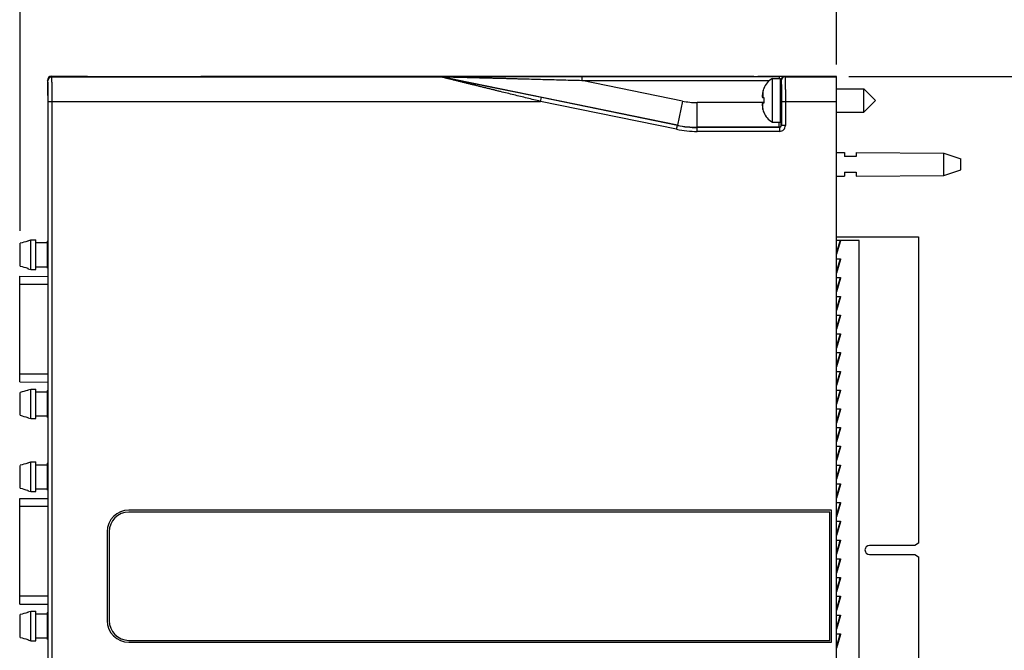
# Model space of a CAD drawing. Header units: inches. Extents: x 0 to 22, y 0 to 17.
# Tile 4 of 20: x 7.9 to 12.9, y 7.9 to 11. Entities that reach past the tile are written whole.
import ezdxf

# ---------------------------------------------------------------- set-up
doc = ezdxf.new("R2010")
doc.units = ezdxf.units.IN
doc.header["$LTSCALE"] = 1.21
doc.header["$MEASUREMENT"] = 0
doc.layers.get('0').update_dxf_attribs({"linetype": 'CONTINUOUS'})
doc.layers.add('DIMENSIONS', color=7, linetype='CONTINUOUS')
doc.styles.get("Standard").update_dxf_attribs({"font": 'txt', "width": 0.8})
doc.dimstyles.new('DIMSTYLE_1', dxfattribs={"dimtxt": 0.125, "dimasz": 0.18, "dimexe": 0.18, "dimexo": 0.0625, "dimgap": 0.09, "dimtad": 0, "dimtih": 1, "dimtoh": 1, "dimdec": 3, "dimzin": 4, "dimdsep": 46, "dimtxsty": 'STANDARD', "dimblk": '_FILLED', "dimblk1": '_FILLED', "dimblk2": '_FILLED', "dimcen": 0.09, "dimadec": 0, "dimazin": 0, "dimtp": 0.01, "dimtm": 0.01, "dimtfac": 1, "dimtdec": 3, "dimtofl": 0, "dimtmove": 0, "dimatfit": 3, "dimldrblk": '_FILLED', "dimfxl": 1, "dimtolj": 1, "dimtzin": 4, "dimarcsym": 0})

# ---------------------------------------------------------------- blocks, each defined once
blk = doc.blocks.new('_FILLED')
at = {"color": 0, "linetype": 'BYBLOCK'}
blk.add_solid([(0, 0), (-1, 0.174), (-1, -0.174)], dxfattribs=at)
blk = doc.blocks.new('*D2')
at = {"layer": 'DIMENSIONS', "color": 2, "linetype": 'CONTINUOUS'}
for p, q in [((7.8634, 9.9789), (7.8634, 11.6377)), ((12.0022, 10.8229), (12.0022, 11.6377)), ((7.8634, 11.5127), (9.0078, 11.5127)), ((12.0022, 11.5127), (10.8578, 11.5127))]:
    blk.add_line(p, q, dxfattribs=at)
at = {"layer": 'DIMENSIONS', "color": 2, "linetype": 'CONTINUOUS', "xscale": 0.18, "yscale": 0.18, "zscale": 0.18, "rotation": 180}
blk.add_blockref('_FILLED', (7.8634, 11.5127), dxfattribs=at)
at = {"layer": 'DIMENSIONS', "color": 2, "linetype": 'CONTINUOUS', "xscale": 0.18, "yscale": 0.18, "zscale": 0.18}
blk.add_blockref('_FILLED', (12.0022, 11.5127), dxfattribs=at)
at = {"layer": 'DIMENSIONS', "color": 2, "linetype": 'CONTINUOUS', "insert": (9.9328, 11.5752), "char_height": 0.125, "width": 1.725, "attachment_point": 2, "line_spacing_factor": 0.9}
blk.add_mtext('4X 4.139{\\Ftxt.shx;\\W1.000000;\\H0.125000; }[105.13]', dxfattribs=at)
blk = doc.blocks.new('*D19')
at = {"layer": 'DIMENSIONS', "color": 2, "linetype": 'CONTINUOUS'}
for p, q in [((12.0647, 10.7621), (13.7572, 10.7621)), ((13.6322, 10.7621), (13.6322, 8.3546)), ((13.6322, 5.6971), (13.6322, 8.1046)), ((12.0647, 5.6971), (13.7572, 5.6971))]:
    blk.add_line(p, q, dxfattribs=at)
at = {"layer": 'DIMENSIONS', "color": 2, "linetype": 'CONTINUOUS', "xscale": 0.18, "yscale": 0.18, "zscale": 0.18}
for p, rotation in [((13.6322, 10.7621), 90), ((13.6322, 5.6971), 270)]:
    blk.add_blockref('_FILLED', p, dxfattribs=dict(at, rotation=rotation))
at = {"layer": 'DIMENSIONS', "color": 2, "linetype": 'CONTINUOUS', "insert": (13.6322, 8.2921), "char_height": 0.125, "width": 1.425, "attachment_point": 2, "line_spacing_factor": 0.9}
blk.add_mtext('5.065{\\Ftxt.shx;\\W1.000000;\\H0.125000; }[128.65]', dxfattribs=at)

msp = doc.modelspace()

# ---------------------------------------------------------------- linework, layer by layer
at = {"color": 7, "linetype": 'CONTINUOUS'}
for p, q in [((8.0022, 10.7427), (8.0022, 10.6888)), ((8.0222, 10.7627), (8.1472, 10.7627)), ((8.1482, 10.7617), (8.1472, 10.7627)), ((8.1482, 10.7617), (8.1482, 10.7617)), ((8.7113, 10.7606), (8.2732, 10.7606)), ((8.8372, 10.7627), (8.8363, 10.7617)), ((8.8363, 10.7617), (8.8363, 10.7617)), ((8.8372, 10.7627), (11.5822, 10.7627)), ((11.5826, 10.7623), (11.5822, 10.7627)), ((12.0022, 10.7621), (11.6026, 10.7621)), ((11.6769, 10.5304), (11.6769, 10.7509)), ((11.6769, 10.7509), (11.7172, 10.7509)), ((11.7172, 10.5304), (11.7172, 10.7509)), ((12.0022, 5.6971), (12.0022, 10.7621)), ((8.0045, 10.6865), (8.0022, 10.6888)), ((11.6326, 10.7007), (11.6326, 10.699)), ((12.0022, 10.6997), (12.1405, 10.6997)), ((12.1405, 10.5816), (12.1405, 10.6997)), ((12.1405, 10.6997), (12.1995, 10.6407)), ((8.0049, 5.8208), (8.0049, 10.6385)), ((11.6261, 10.656), (11.6326, 10.6552)), ((11.6326, 10.6552), (11.6326, 10.6407)), ((11.6326, 10.6407), (11.6326, 10.6262)), ((11.7212, 10.68), (11.7217, 10.68)), ((12.1405, 10.5816), (12.1995, 10.6407)), ((11.6326, 10.6262), (11.6261, 10.6254)), ((11.6326, 10.5824), (11.6326, 10.5806)), ((11.7212, 10.6013), (11.7217, 10.6013)), ((12.0022, 10.5816), (12.1405, 10.5816)), ((11.6769, 10.5304), (11.7172, 10.5304)), ((12.0022, 10.3767), (12.0422, 10.3764)), ((12.0422, 10.3764), (12.0422, 10.3567)), ((12.1022, 10.3567), (12.0422, 10.3567)), ((12.1022, 10.3759), (12.1022, 10.3567)), ((12.1022, 10.3759), (12.5461, 10.3727)), ((12.5461, 10.2607), (12.5461, 10.3727)), ((12.5461, 10.3727), (12.6322, 10.3447)), ((12.6322, 10.2887), (12.6322, 10.3447)), ((12.5461, 10.2607), (12.6322, 10.2887)), ((12.0022, 10.2567), (12.0422, 10.257)), ((12.0422, 10.2767), (12.0422, 10.257)), ((12.0422, 10.2767), (12.1022, 10.2767)), ((12.1022, 10.2767), (12.1022, 10.2574)), ((12.1022, 10.2574), (12.5461, 10.2607)), ((7.9028, 9.9295), (7.9185, 9.9335)), ((7.9185, 9.7839), (7.9185, 9.9335)), ((7.9185, 9.9335), (7.9425, 9.9335)), ((7.9425, 9.7839), (7.9425, 9.9335)), ((12.0022, 9.9492), (12.4173, 9.9492)), ((12.0022, 9.9327), (12.0218, 9.9327)), ((12.0199, 9.9327), (12.0196, 9.9306)), ((12.4173, 9.9492), (12.4173, 8.3969)), ((7.8634, 9.8009), (7.8634, 9.9164)), ((7.9028, 9.9295), (7.9028, 9.9267)), ((7.9425, 9.9197), (8.0028, 9.9197)), ((8.0028, 9.9267), (8.0049, 9.9288)), ((8.0028, 9.7906), (8.0028, 9.9267)), ((12.0195, 9.9304), (12.0022, 9.8734)), ((12.0215, 9.9298), (12.0022, 9.8607)), ((12.0215, 9.9298), (12.0022, 9.8665)), ((12.0196, 9.9306), (12.0195, 9.9304)), ((12.0195, 9.9304), (12.0215, 9.9298)), ((12.0215, 9.93), (12.0215, 9.9298)), ((12.1173, 9.9302), (12.0216, 9.9302)), ((12.1173, 6.5302), (12.1173, 9.9302)), ((12.0022, 9.8377), (12.0218, 9.8377)), ((12.0195, 9.8354), (12.0022, 9.7784)), ((12.0215, 9.8348), (12.0022, 9.7657)), ((12.0215, 9.8348), (12.0022, 9.7715)), ((12.0196, 9.8356), (12.0195, 9.8354)), ((12.0195, 9.8354), (12.0215, 9.8348)), ((12.0199, 9.8377), (12.0196, 9.8356)), ((12.0215, 9.835), (12.0215, 9.8348)), ((7.9028, 9.7906), (7.9028, 9.7878)), ((7.9028, 9.7878), (7.9185, 9.7839)), ((7.9185, 9.7839), (7.9425, 9.7839)), ((7.9425, 9.7976), (8.0028, 9.7976)), ((8.0028, 9.7906), (8.0049, 9.7885)), ((7.8613, 9.2137), (7.862, 9.7491)), ((7.862, 9.7491), (8.0049, 9.7489)), ((12.0022, 9.7427), (12.0218, 9.7427)), ((12.0195, 9.7404), (12.0022, 9.6834)), ((12.0215, 9.7398), (12.0022, 9.6707)), ((12.0215, 9.7398), (12.0022, 9.6765)), ((12.0196, 9.7406), (12.0195, 9.7404)), ((12.0195, 9.7404), (12.0215, 9.7398)), ((12.0199, 9.7427), (12.0196, 9.7406)), ((12.0215, 9.74), (12.0215, 9.7398)), ((12.0022, 9.6477), (12.0218, 9.6477)), ((12.0195, 9.6454), (12.0022, 9.5884)), ((12.0215, 9.6448), (12.0022, 9.5757)), ((12.0215, 9.6448), (12.0022, 9.5815)), ((12.0196, 9.6456), (12.0195, 9.6454)), ((12.0195, 9.6454), (12.0215, 9.6448)), ((12.0199, 9.6477), (12.0196, 9.6456)), ((12.0215, 9.645), (12.0215, 9.6448)), ((12.0022, 9.5527), (12.0218, 9.5527)), ((12.0195, 9.5504), (12.0022, 9.4934)), ((12.0215, 9.5498), (12.0022, 9.4807)), ((12.0215, 9.5498), (12.0022, 9.4865)), ((12.0196, 9.5506), (12.0195, 9.5504)), ((12.0195, 9.5504), (12.0215, 9.5498)), ((12.0199, 9.5527), (12.0196, 9.5506)), ((12.0215, 9.55), (12.0215, 9.5498)), ((12.0022, 9.4577), (12.0218, 9.4577)), ((12.0195, 9.4554), (12.0022, 9.3984)), ((12.0215, 9.4548), (12.0022, 9.3857)), ((12.0215, 9.4548), (12.0022, 9.3915)), ((12.0196, 9.4556), (12.0195, 9.4554)), ((12.0195, 9.4554), (12.0215, 9.4548)), ((12.0199, 9.4577), (12.0196, 9.4556)), ((12.0215, 9.455), (12.0215, 9.4548)), ((12.0022, 9.3627), (12.0218, 9.3627)), ((12.0195, 9.3604), (12.0022, 9.3034)), ((12.0215, 9.3598), (12.0022, 9.2907)), ((12.0215, 9.3598), (12.0022, 9.2965)), ((12.0196, 9.3606), (12.0195, 9.3604)), ((12.0195, 9.3604), (12.0215, 9.3598)), ((12.0199, 9.3627), (12.0196, 9.3606)), ((12.0215, 9.36), (12.0215, 9.3598)), ((12.0022, 9.2677), (12.0218, 9.2677)), ((12.0195, 9.2654), (12.0022, 9.2084)), ((12.0215, 9.2648), (12.0022, 9.2015)), ((12.0215, 9.2648), (12.0022, 9.1957)), ((12.0196, 9.2656), (12.0195, 9.2654)), ((12.0195, 9.2654), (12.0215, 9.2648)), ((12.0199, 9.2677), (12.0196, 9.2656)), ((12.0215, 9.265), (12.0215, 9.2648)), ((7.8613, 9.2137), (8.0049, 9.2135)), ((7.8634, 9.0449), (7.8634, 9.1604)), ((7.9028, 9.1735), (7.9185, 9.1775)), ((7.9028, 9.1735), (7.9028, 9.1707)), ((7.9185, 9.0279), (7.9185, 9.1775)), ((7.9185, 9.1775), (7.9425, 9.1775)), ((7.9425, 9.0279), (7.9425, 9.1775)), ((7.9425, 9.1637), (8.0028, 9.1637)), ((8.0028, 9.1707), (8.0049, 9.1728)), ((8.0028, 9.0346), (8.0028, 9.1707)), ((12.0022, 9.1727), (12.0218, 9.1727)), ((12.0195, 9.1704), (12.0022, 9.1134)), ((12.0215, 9.1698), (12.0022, 9.1007)), ((12.0215, 9.1698), (12.0022, 9.1065)), ((12.0196, 9.1706), (12.0195, 9.1704)), ((12.0195, 9.1704), (12.0215, 9.1698)), ((12.0199, 9.1727), (12.0196, 9.1706)), ((12.0215, 9.17), (12.0215, 9.1698)), ((7.9028, 9.0346), (7.9028, 9.0318)), ((7.9425, 9.0416), (8.0028, 9.0416)), ((8.0028, 9.0346), (8.0049, 9.0325)), ((12.0022, 9.0777), (12.0218, 9.0777)), ((12.0195, 9.0754), (12.0022, 9.0184)), ((12.0215, 9.0748), (12.0022, 9.0057)), ((12.0215, 9.0748), (12.0022, 9.0115)), ((12.0196, 9.0756), (12.0195, 9.0754)), ((12.0195, 9.0754), (12.0215, 9.0748)), ((12.0199, 9.0777), (12.0196, 9.0756)), ((12.0215, 9.075), (12.0215, 9.0748)), ((7.9028, 9.0318), (7.9185, 9.0279)), ((7.9185, 9.0279), (7.9425, 9.0279)), ((12.0022, 8.9827), (12.0218, 8.9827)), ((12.0195, 8.9804), (12.0022, 8.9234)), ((12.0215, 8.9798), (12.0022, 8.9107)), ((12.0215, 8.9798), (12.0022, 8.9165)), ((12.0196, 8.9806), (12.0195, 8.9804)), ((12.0195, 8.9804), (12.0215, 8.9798)), ((12.0199, 8.9827), (12.0196, 8.9806)), ((12.0215, 8.98), (12.0215, 8.9798)), ((12.0022, 8.8877), (12.0218, 8.8877)), ((12.0195, 8.8854), (12.0022, 8.8284)), ((12.0215, 8.8848), (12.0022, 8.8157)), ((12.0215, 8.8848), (12.0022, 8.8215)), ((12.0196, 8.8856), (12.0195, 8.8854)), ((12.0195, 8.8854), (12.0215, 8.8848)), ((12.0199, 8.8877), (12.0196, 8.8856)), ((12.0215, 8.885), (12.0215, 8.8848)), ((7.8634, 8.6759), (7.8634, 8.7914)), ((7.9028, 8.8045), (7.9185, 8.8085)), ((7.9028, 8.8045), (7.9028, 8.8017)), ((7.9185, 8.6589), (7.9185, 8.8085)), ((7.9185, 8.8085), (7.9425, 8.8085)), ((7.9425, 8.6589), (7.9425, 8.8085)), ((7.9425, 8.7947), (8.0028, 8.7947)), ((8.0028, 8.8017), (8.0049, 8.8038)), ((8.0028, 8.6656), (8.0028, 8.8017)), ((12.0022, 8.7927), (12.0218, 8.7927)), ((12.0195, 8.7904), (12.0022, 8.7334)), ((12.0215, 8.7898), (12.0022, 8.7207)), ((12.0215, 8.7898), (12.0022, 8.7265)), ((12.0196, 8.7906), (12.0195, 8.7904)), ((12.0195, 8.7904), (12.0215, 8.7898)), ((12.0199, 8.7927), (12.0196, 8.7906)), ((12.0215, 8.79), (12.0215, 8.7898)), ((12.0022, 8.6977), (12.0218, 8.6977)), ((12.0195, 8.6954), (12.0022, 8.6384)), ((12.0215, 8.6948), (12.0022, 8.6257)), ((12.0215, 8.6948), (12.0022, 8.6315)), ((12.0196, 8.6956), (12.0195, 8.6954)), ((12.0195, 8.6954), (12.0215, 8.6948)), ((12.0199, 8.6977), (12.0196, 8.6956)), ((12.0215, 8.695), (12.0215, 8.6948)), ((7.9028, 8.6656), (7.9028, 8.6628)), ((7.9028, 8.6628), (7.9185, 8.6589)), ((7.9185, 8.6589), (7.9425, 8.6589)), ((7.9425, 8.6726), (8.0028, 8.6726)), ((8.0028, 8.6656), (8.0049, 8.6635)), ((7.8614, 8.0885), (7.862, 8.624)), ((7.862, 8.624), (8.0049, 8.6238)), ((12.0022, 8.6027), (12.0218, 8.6027)), ((12.0195, 8.6004), (12.0022, 8.5434)), ((12.0215, 8.5998), (12.0022, 8.5307)), ((12.0215, 8.5998), (12.0022, 8.5365)), ((12.0196, 8.6006), (12.0195, 8.6004)), ((12.0195, 8.6004), (12.0215, 8.5998)), ((12.0199, 8.6027), (12.0196, 8.6006)), ((12.0215, 8.6), (12.0215, 8.5998)), ((11.9772, 8.5647), (8.4149, 8.5647)), ((11.9672, 8.5547), (8.4149, 8.5547)), ((11.9672, 7.9047), (11.9672, 8.5547)), ((11.9772, 7.8947), (11.9772, 8.5647)), ((12.0022, 8.5077), (12.0218, 8.5077)), ((12.0195, 8.5054), (12.0022, 8.4484)), ((12.0215, 8.5048), (12.0022, 8.4357)), ((12.0215, 8.5048), (12.0022, 8.4415)), ((12.0196, 8.5056), (12.0195, 8.5054)), ((12.0195, 8.5054), (12.0215, 8.5048)), ((12.0199, 8.5077), (12.0196, 8.5056)), ((12.0215, 8.505), (12.0215, 8.5048)), ((8.3049, 8.4547), (8.3049, 8.0047)), ((8.3149, 8.4547), (8.3149, 8.0047)), ((12.0022, 8.4127), (12.0218, 8.4127)), ((12.0195, 8.4104), (12.0022, 8.3534)), ((12.0215, 8.4098), (12.0022, 8.3465)), ((12.0215, 8.4098), (12.0022, 8.3407)), ((12.0196, 8.4106), (12.0195, 8.4104)), ((12.0195, 8.4104), (12.0215, 8.4098)), ((12.0199, 8.4127), (12.0196, 8.4106)), ((12.0215, 8.41), (12.0215, 8.4098)), ((12.398, 8.3858), (12.1693, 8.3858)), ((12.4173, 8.3969), (12.398, 8.3858)), ((12.1693, 8.3393), (12.398, 8.3393)), ((12.398, 8.3393), (12.4173, 8.3282)), ((12.0022, 8.3177), (12.0218, 8.3177)), ((12.0195, 8.3154), (12.0022, 8.2584)), ((12.0215, 8.3148), (12.0022, 8.2457)), ((12.0215, 8.3148), (12.0022, 8.2515)), ((12.0196, 8.3156), (12.0195, 8.3154)), ((12.0195, 8.3154), (12.0215, 8.3148)), ((12.0199, 8.3177), (12.0196, 8.3156)), ((12.0215, 8.315), (12.0215, 8.3148)), ((12.4173, 8.3282), (12.4173, 6.5102)), ((12.0022, 8.2227), (12.0218, 8.2227)), ((12.0195, 8.2204), (12.0022, 8.1634)), ((12.0215, 8.2198), (12.0022, 8.1507)), ((12.0215, 8.2198), (12.0022, 8.1565)), ((12.0196, 8.2206), (12.0195, 8.2204)), ((12.0195, 8.2204), (12.0215, 8.2198)), ((12.0199, 8.2227), (12.0196, 8.2206)), ((12.0215, 8.22), (12.0215, 8.2198)), ((7.8614, 8.0885), (8.0049, 8.0884)), ((12.0022, 8.1277), (12.0218, 8.1277)), ((12.0195, 8.1254), (12.0022, 8.0684)), ((12.0215, 8.1248), (12.0022, 8.0557)), ((12.0215, 8.1248), (12.0022, 8.0615)), ((12.0196, 8.1256), (12.0195, 8.1254)), ((12.0195, 8.1254), (12.0215, 8.1248)), ((12.0199, 8.1277), (12.0196, 8.1256)), ((12.0215, 8.125), (12.0215, 8.1248)), ((7.9028, 8.0485), (7.9185, 8.0525)), ((7.9028, 8.0485), (7.9028, 8.0457)), ((7.9185, 7.9029), (7.9185, 8.0525)), ((7.9185, 8.0525), (7.9425, 8.0525)), ((7.9425, 7.9029), (7.9425, 8.0525)), ((7.9425, 8.0387), (8.0028, 8.0387)), ((8.0028, 8.0457), (8.0049, 8.0478)), ((8.0028, 7.9096), (8.0028, 8.0457)), ((7.8634, 7.9199), (7.8634, 8.0354)), ((12.0022, 8.0327), (12.0218, 8.0327)), ((12.0195, 8.0304), (12.0022, 7.9734)), ((12.0215, 8.0298), (12.0022, 7.9607)), ((12.0215, 8.0298), (12.0022, 7.9665)), ((12.0196, 8.0306), (12.0195, 8.0304)), ((12.0195, 8.0304), (12.0215, 8.0298)), ((12.0199, 8.0327), (12.0196, 8.0306)), ((12.0215, 8.03), (12.0215, 8.0298)), ((12.0022, 7.9377), (12.0218, 7.9377)), ((12.0199, 7.9377), (12.0196, 7.9356)), ((7.9028, 7.9096), (7.9028, 7.9068)), ((7.9028, 7.9068), (7.9185, 7.9029)), ((7.9185, 7.9029), (7.9425, 7.9029)), ((7.9425, 7.9166), (8.0028, 7.9166)), ((8.0028, 7.9096), (8.0049, 7.9075)), ((8.4149, 7.9047), (11.9672, 7.9047)), ((8.4149, 7.8947), (11.9772, 7.8947)), ((12.0195, 7.9354), (12.0022, 7.8784)), ((12.0215, 7.9348), (12.0022, 7.8657)), ((12.0215, 7.9348), (12.0022, 7.8715)), ((12.0196, 7.9356), (12.0195, 7.9354)), ((12.0195, 7.9354), (12.0215, 7.9348)), ((12.0215, 7.935), (12.0215, 7.9348))]:
    msp.add_line(p, q, dxfattribs=at)
at = {"color": 9, "linetype": 'CONTINUOUS'}
for p, q in [((8.0045, 10.7404), (8.0022, 10.7427)), ((8.0245, 10.7604), (8.0222, 10.7627)), ((8.0245, 10.7604), (9.9945, 10.7604)), ((9.9945, 10.7604), (9.9946, 10.7607)), ((9.9986, 10.76), (9.9986, 10.7603)), ((11.1954, 10.5148), (9.9986, 10.7603)), ((10.7101, 10.7619), (10.7101, 10.7419)), ((10.7101, 10.7619), (11.7103, 10.7619)), ((10.7101, 10.7419), (11.6629, 10.7419)), ((11.2205, 10.6372), (10.7101, 10.7419)), ((11.7103, 10.7619), (11.7103, 10.7509)), ((11.7172, 10.7419), (11.7203, 10.7417)), ((11.7203, 10.6801), (11.7203, 10.7417)), ((11.7203, 10.7417), (11.7216, 10.7404)), ((11.7403, 10.7617), (11.7416, 10.7604)), ((11.7416, 10.7604), (12.0022, 10.7604)), ((11.629, 10.6866), (11.629, 10.6556)), ((8.0054, 5.8239), (8.0054, 10.6354)), ((8.0054, 10.6354), (10.5019, 10.6354)), ((8.0254, 5.8239), (8.0254, 10.6354)), ((10.5019, 10.6354), (10.506, 10.655)), ((11.1913, 10.4941), (10.5019, 10.6354)), ((11.1953, 10.5136), (10.506, 10.655)), ((11.2205, 10.6372), (11.1954, 10.5148)), ((11.7212, 10.6013), (11.7212, 10.68)), ((11.7225, 10.6354), (11.7225, 10.5134)), ((11.7225, 10.6354), (12.0022, 10.6354)), ((11.7425, 10.6354), (11.7425, 10.5134)), ((11.2959, 10.5046), (11.2959, 10.6296)), ((11.6326, 10.6296), (11.2959, 10.6296)), ((11.629, 10.5947), (11.629, 10.6257)), ((11.1913, 10.4941), (11.1953, 10.5136)), ((11.1953, 10.5136), (11.1954, 10.5148)), ((11.2958, 10.5034), (11.2959, 10.5046)), ((11.2958, 10.4834), (11.2958, 10.5034)), ((11.7125, 10.5034), (11.2958, 10.5034)), ((11.7125, 10.4834), (11.2958, 10.4834)), ((11.7113, 10.5046), (11.2959, 10.5046)), ((11.7125, 10.5034), (11.7113, 10.5046)), ((11.7125, 10.5034), (11.7125, 10.4834)), ((11.7225, 10.5134), (11.7213, 10.5146)), ((11.7425, 10.5134), (11.7225, 10.5134)), ((12.0199, 9.9327), (12.0166, 9.9206)), ((12.0199, 9.8377), (12.0166, 9.8256)), ((12.0199, 9.7427), (12.0166, 9.7306)), ((7.8619, 9.7097), (8.0049, 9.7096)), ((12.0199, 9.6477), (12.0166, 9.6356)), ((12.0199, 9.5527), (12.0166, 9.5406)), ((12.0199, 9.4577), (12.0166, 9.4456)), ((12.0199, 9.3627), (12.0166, 9.3506)), ((8.0049, 9.2529), (7.8614, 9.2531)), ((12.0199, 9.2677), (12.0166, 9.2556)), ((12.0199, 9.1727), (12.0166, 9.1606)), ((12.0199, 9.0777), (12.0166, 9.0656)), ((12.0199, 8.9827), (12.0166, 8.9706)), ((12.0199, 8.8877), (12.0166, 8.8756)), ((12.0199, 8.7927), (12.0166, 8.7806)), ((12.0199, 8.6977), (12.0166, 8.6856)), ((7.862, 8.5846), (8.0049, 8.5844)), ((12.0199, 8.6027), (12.0166, 8.5906)), ((12.0199, 8.5077), (12.0166, 8.4956)), ((12.0166, 8.4006), (12.0199, 8.4127)), ((12.0166, 8.3056), (12.0199, 8.3177)), ((12.0166, 8.2106), (12.0199, 8.2227)), ((8.0049, 8.1277), (7.8614, 8.1279)), ((12.0166, 8.1156), (12.0199, 8.1277)), ((12.0166, 8.0206), (12.0199, 8.0327)), ((12.0166, 7.9256), (12.0199, 7.9377))]:
    msp.add_line(p, q, dxfattribs=at)
for centre, radius, start, end in [((8.0245, 10.7404), 0.02, 90.0052, 179.9948), ((9.9945, 10.7404), 0.02, 78.4093, 89.9996), ((9.9946, 10.7407), 0.02, 78.4093, 89.9996), ((11.7403, 10.7417), 0.02, 90.0052, 179.9948), ((11.7416, 10.7404), 0.02, 90.0052, 179.9948), ((11.2959, 11.0046), 0.375, 258.4089, 270.0001), ((11.2958, 11.0034), 0.52, 258.4089, 270.0001), ((11.2958, 11.0034), 0.5, 258.4087, 270.0003), ((11.2959, 11.0046), 0.5, 258.4091, 269.9999), ((11.7113, 10.5146), 0.01, 270.0052, 359.9948), ((11.7125, 10.5134), 0.03, 269.9993, 0.0007), ((11.7125, 10.5134), 0.01, 269.987, 0.013)]:
    msp.add_arc(centre, radius, start, end, dxfattribs=at)
at = {"color": 7, "linetype": 'CONTINUOUS'}
for centre, radius, start, end in [((8.2558, 10.9307), 0.2001, 237.1199, 237.5048), ((8.2559, 10.9307), 0.2001, 237.5048, 237.7065), ((8.7286, 10.9307), 0.2001, 302.2935, 302.4952), ((8.7286, 10.9307), 0.2001, 302.4952, 302.8801), ((11.72, 10.6682), 0.0933, 117.5225, 159.5639), ((11.8418, 10.6407), 0.2177, 167.821, 172.347), ((11.7249, 10.666), 0.0981, 160.3312, 167.8411), ((11.726, 10.6657), 0.0992, 165.5136, 167.823), ((11.7212, 10.684), 0.00394, 180, 270), ((11.787, 10.6546), 0.1616, 174.6476, 177.727), ((11.6817, 10.6649), 0.0563, 183.9284, 189.1086), ((11.6817, 10.6165), 0.0563, 170.8914, 176.0716), ((11.7871, 10.6268), 0.1617, 182.2739, 185.3515), ((11.8418, 10.6407), 0.2177, 187.653, 192.179), ((11.7249, 10.6154), 0.0981, 192.1589, 199.6688), ((11.7212, 10.5974), 0.00394, 90, 180), ((11.72, 10.6132), 0.0933, 200.4361, 242.4775), ((10.7455, -1.0027), 11.2931, 104.57941, 104.7859), ((10.7455, 20.72), 11.2931, 255.2141, 255.42059), ((10.7455, -1.7587), 11.2931, 104.57941, 104.7859), ((10.7455, 19.964), 11.2931, 255.2141, 255.42059), ((10.7455, -2.1277), 11.2931, 104.57941, 104.7859), ((10.7455, 19.595), 11.2931, 255.2141, 255.42059), ((8.4149, 8.4547), 0.11, 90, 180), ((8.4149, 8.4547), 0.1, 90, 180), ((12.1693, 8.3625), 0.0232, 90, 270), ((10.7455, -2.8837), 11.2931, 104.57941, 104.7859), ((8.4149, 8.0047), 0.11, 180, 270), ((8.4149, 8.0047), 0.1, 180, 270), ((10.7455, 18.839), 11.2931, 255.2141, 255.42059)]:
    msp.add_arc(centre, radius, start, end, dxfattribs=at)
for centre, major_axis, ratio, start_param, end_param in [((8.0222, 10.7427), (0.0141, -0.0141), 0.999924, 2.356233, 3.926953), ((11.6026, 10.7623), (0.02, 0), 0.008727, -3.132866, -1.570796), ((8.0045, 10.6385), (0, 0.048), 0.008727, -1.570796, -0.008727), ((11.7215, 10.6407), (0, 0.0492), 0.008727, 2.498944, 6.925834)]:
    msp.add_ellipse(centre, major_axis=major_axis, ratio=ratio, start_param=start_param, end_param=end_param, dxfattribs=at)
at = {"color": 9, "linetype": 'CONTINUOUS'}
for points, knots in [([(8.0054, 10.6354), (8.0054, 10.6389), (8.0054, 10.6456), (8.0054, 10.6558), (8.0053, 10.6657), (8.0053, 10.6753), (8.0053, 10.6845), (8.0052, 10.6933), (8.0052, 10.7003), (8.0052, 10.7056), (8.0051, 10.7093), (8.0051, 10.7129), (8.0051, 10.7162), (8.005, 10.7194), (8.005, 10.7224), (8.0049, 10.7251), (8.0049, 10.7277), (8.0049, 10.73), (8.0048, 10.7321), (8.0048, 10.7337), (8.0048, 10.7349), (8.0047, 10.7357), (8.0047, 10.7364), (8.0047, 10.7371), (8.0047, 10.7377), (8.0047, 10.7382), (8.0046, 10.7387), (8.0046, 10.7392), (8.0046, 10.7395), (8.0046, 10.7397), (8.0046, 10.7398), (8.0046, 10.74), (8.0045, 10.7401), (8.0045, 10.7402), (8.0045, 10.7403), (8.0045, 10.7403), (8.0045, 10.7404), (8.0045, 10.7404), (8.0045, 10.7404), (8.0045, 10.7404), (8.0045, 10.7404), (8.0045, 10.7404)], [0, 0, 0, 0, 0.097464, 0.194, 0.288687, 0.380625, 0.468933, 0.552783, 0.631368, 0.668446, 0.703934, 0.737749, 0.769806, 0.800023, 0.828332, 0.854671, 0.878981, 0.9012, 0.921269, 0.939139, 0.947238, 0.954774, 0.961742, 0.968138, 0.973958, 0.979197, 0.983851, 0.987917, 0.991394, 0.992912, 0.994282, 0.995504, 0.996579, 0.997507, 0.998292, 0.998933, 0.999431, 0.999626, 0.999785, 0.999909, 1, 1, 1, 1]), ([(8.0254, 10.6354), (8.0254, 10.6395), (8.0254, 10.6476), (8.0254, 10.6596), (8.0253, 10.6714), (8.0253, 10.6829), (8.0253, 10.6939), (8.0252, 10.7043), (8.0252, 10.7126), (8.0252, 10.7189), (8.0251, 10.7234), (8.0251, 10.7276), (8.0251, 10.7316), (8.025, 10.7354), (8.025, 10.7389), (8.0249, 10.7422), (8.0249, 10.7452), (8.0249, 10.748), (8.0248, 10.7505), (8.0248, 10.7524), (8.0248, 10.7538), (8.0247, 10.7548), (8.0247, 10.7556), (8.0247, 10.7564), (8.0247, 10.7572), (8.0247, 10.7578), (8.0246, 10.7584), (8.0246, 10.7589), (8.0246, 10.7593), (8.0246, 10.7596), (8.0246, 10.7597), (8.0246, 10.7599), (8.0245, 10.76), (8.0245, 10.7601), (8.0245, 10.7602), (8.0245, 10.7603), (8.0245, 10.7604), (8.0245, 10.7604), (8.0245, 10.7604), (8.0245, 10.7604), (8.0245, 10.7604), (8.0245, 10.7604)], [0, 0, 0, 0, 0.097468, 0.194008, 0.2887, 0.380642, 0.468959, 0.55281, 0.631396, 0.668479, 0.703969, 0.737782, 0.769838, 0.800059, 0.828375, 0.854718, 0.879024, 0.901237, 0.921303, 0.939174, 0.947274, 0.954809, 0.961776, 0.96817, 0.973988, 0.979226, 0.983881, 0.98795, 0.991432, 0.992951, 0.994324, 0.995548, 0.996625, 0.997554, 0.998335, 0.998969, 0.999455, 0.999644, 0.999797, 0.999915, 1, 1, 1, 1]), ([(10.5019, 10.6354), (10.4907, 10.6382), (10.4681, 10.6437), (10.4343, 10.652), (10.4005, 10.6602), (10.3667, 10.6685), (10.333, 10.6768), (10.3049, 10.6836), (10.2824, 10.6891), (10.2656, 10.6933), (10.2489, 10.6974), (10.2321, 10.7015), (10.2154, 10.7056), (10.1987, 10.7097), (10.1821, 10.7138), (10.1655, 10.7179), (10.149, 10.7219), (10.1326, 10.726), (10.1189, 10.7293), (10.1081, 10.732), (10.1, 10.734), (10.0919, 10.736), (10.0839, 10.738), (10.0759, 10.74), (10.068, 10.7419), (10.0602, 10.7439), (10.0525, 10.7458), (10.0461, 10.7474), (10.041, 10.7486), (10.0373, 10.7496), (10.0336, 10.7505), (10.03, 10.7514), (10.0264, 10.7523), (10.0228, 10.7532), (10.0194, 10.754), (10.016, 10.7549), (10.0128, 10.7557), (10.0102, 10.7564), (10.0081, 10.7569), (10.0067, 10.7572), (10.0052, 10.7576), (10.0039, 10.7579), (10.0026, 10.7583), (10.0013, 10.7586), (10.0002, 10.7589), (9.9991, 10.7592), (9.9982, 10.7594), (9.9976, 10.7596), (9.9972, 10.7597), (9.9968, 10.7598), (9.9964, 10.7599), (9.9961, 10.76), (9.9958, 10.7601), (9.9955, 10.7601), (9.9952, 10.7602), (9.9951, 10.7603), (9.9949, 10.7603), (9.9949, 10.7603), (9.9948, 10.7603), (9.9947, 10.7604), (9.9947, 10.7604), (9.9946, 10.7604), (9.9946, 10.7604), (9.9946, 10.7604), (9.9946, 10.7604), (9.9945, 10.7604), (9.9945, 10.7604), (9.9945, 10.7604)], [0, 0, 0, 0, 0.066656, 0.133297, 0.199902, 0.266454, 0.33293, 0.399302, 0.432439, 0.465536, 0.498587, 0.531585, 0.564522, 0.597386, 0.630165, 0.662843, 0.695399, 0.727808, 0.760034, 0.776063, 0.792028, 0.807918, 0.823721, 0.839425, 0.855011, 0.870457, 0.885734, 0.900804, 0.908246, 0.915615, 0.922901, 0.930094, 0.937178, 0.944136, 0.950946, 0.957583, 0.964012, 0.97019, 0.973169, 0.976063, 0.978863, 0.981558, 0.984137, 0.986586, 0.988889, 0.99103, 0.99299, 0.993896, 0.99475, 0.995548, 0.996288, 0.996967, 0.997583, 0.998135, 0.998618, 0.999031, 0.999211, 0.999373, 0.999516, 0.999641, 0.999747, 0.999835, 0.999904, 0.999954, 0.999986, 0.999995, 1, 1, 1, 1]), ([(9.9946, 10.7607), (9.9946, 10.7607), (9.9946, 10.7607), (9.9946, 10.7607), (9.9946, 10.7607), (9.9946, 10.7607), (9.9946, 10.7607), (9.9946, 10.7607), (9.9947, 10.7607), (9.9947, 10.7607), (9.9948, 10.7607), (9.9949, 10.7607), (9.995, 10.7607), (9.9952, 10.7607), (9.9953, 10.7607), (9.9955, 10.7607), (9.9957, 10.7607), (9.996, 10.7608), (9.9963, 10.7608), (9.9969, 10.7608), (9.9974, 10.7608), (9.998, 10.7608), (9.9987, 10.7608), (9.9994, 10.7608), (10.0002, 10.7608), (10.001, 10.7608), (10.0018, 10.7609), (10.003, 10.7609), (10.0045, 10.7609), (10.0065, 10.7609), (10.0085, 10.7609), (10.0106, 10.7609), (10.0128, 10.761), (10.015, 10.761), (10.0173, 10.761), (10.0196, 10.761), (10.022, 10.761), (10.0252, 10.761), (10.0294, 10.7611), (10.0344, 10.7611), (10.0395, 10.7611), (10.0447, 10.7611), (10.05, 10.7612), (10.0553, 10.7612), (10.0607, 10.7612), (10.0661, 10.7612), (10.0734, 10.7612), (10.0825, 10.7613), (10.0936, 10.7613), (10.1047, 10.7613), (10.116, 10.7614), (10.1273, 10.7614), (10.1386, 10.7614), (10.15, 10.7615), (10.1614, 10.7615), (10.1728, 10.7615), (10.1843, 10.7615), (10.1996, 10.7616), (10.2188, 10.7616), (10.2419, 10.7616), (10.2651, 10.7617), (10.2884, 10.7617), (10.3116, 10.7617), (10.3349, 10.7617), (10.3583, 10.7618), (10.3816, 10.7618), (10.405, 10.7618), (10.4362, 10.7618), (10.4753, 10.7619), (10.5222, 10.7619), (10.5691, 10.7619), (10.6161, 10.7619), (10.6631, 10.7619), (10.6944, 10.7619), (10.7101, 10.7619)], [0, 0, 0, 0, 0.000006, 0.000011, 0.000017, 0.000034, 0.000058, 0.000088, 0.000124, 0.000215, 0.000332, 0.000474, 0.00064, 0.000831, 0.001046, 0.001284, 0.001546, 0.001829, 0.002462, 0.003178, 0.003972, 0.00484, 0.005776, 0.006776, 0.007835, 0.008949, 0.010114, 0.011326, 0.013879, 0.016583, 0.019417, 0.022362, 0.025405, 0.028533, 0.031736, 0.035005, 0.038331, 0.04171, 0.048602, 0.055645, 0.062813, 0.070085, 0.077445, 0.084881, 0.092381, 0.099938, 0.107544, 0.122885, 0.138366, 0.153961, 0.169651, 0.18542, 0.201257, 0.217152, 0.233098, 0.249087, 0.265116, 0.281179, 0.313394, 0.34571, 0.378108, 0.410575, 0.4431, 0.475674, 0.508289, 0.540942, 0.573625, 0.606336, 0.671824, 0.737384, 0.802996, 0.868644, 0.934317, 1, 1, 1, 1]), ([(9.9986, 10.7603), (9.9986, 10.7603), (9.9986, 10.7603), (9.9986, 10.7603), (9.9986, 10.7603), (9.9986, 10.7603), (9.9986, 10.7603), (9.9986, 10.7603), (9.9987, 10.7603), (9.9987, 10.7603), (9.9987, 10.7603), (9.9988, 10.7603), (9.9988, 10.7603), (9.9989, 10.7603), (9.999, 10.7603), (9.9992, 10.7603), (9.9994, 10.7603), (9.9995, 10.7603), (9.9998, 10.7603), (10, 10.7603), (10.0003, 10.7603), (10.0005, 10.7603), (10.0009, 10.7603), (10.0015, 10.7603), (10.0021, 10.7603), (10.0029, 10.7603), (10.0037, 10.7603), (10.0045, 10.7602), (10.0054, 10.7602), (10.0063, 10.7602), (10.0073, 10.7602), (10.0086, 10.7602), (10.0103, 10.7601), (10.0125, 10.7601), (10.0147, 10.7601), (10.0169, 10.76), (10.0193, 10.76), (10.0217, 10.7599), (10.0241, 10.7599), (10.0265, 10.7598), (10.029, 10.7598), (10.0324, 10.7597), (10.0367, 10.7596), (10.0419, 10.7595), (10.0471, 10.7593), (10.0524, 10.7592), (10.0577, 10.7591), (10.0631, 10.759), (10.0686, 10.7588), (10.074, 10.7587), (10.0813, 10.7585), (10.0905, 10.7583), (10.1016, 10.758), (10.1127, 10.7577), (10.1239, 10.7575), (10.1351, 10.7572), (10.1464, 10.7569), (10.1577, 10.7566), (10.169, 10.7563), (10.1842, 10.7559), (10.2031, 10.7554), (10.2259, 10.7549), (10.2488, 10.7543), (10.2717, 10.7537), (10.2946, 10.7531), (10.3176, 10.7525), (10.3406, 10.7519), (10.3636, 10.7513), (10.3866, 10.7506), (10.4097, 10.75), (10.4404, 10.7492), (10.4789, 10.7482), (10.5251, 10.7469), (10.5713, 10.7457), (10.6176, 10.7444), (10.6638, 10.7432), (10.6947, 10.7424), (10.7101, 10.7419)], [0, 0, 0, 0, 0.000003, 0.000007, 0.000012, 0.00002, 0.000042, 0.000072, 0.000111, 0.000157, 0.000212, 0.000275, 0.000346, 0.000426, 0.000608, 0.000822, 0.001067, 0.001341, 0.001643, 0.001973, 0.002331, 0.002713, 0.00312, 0.004004, 0.004974, 0.006022, 0.00714, 0.008322, 0.009562, 0.010854, 0.012194, 0.013576, 0.016453, 0.019459, 0.022573, 0.025777, 0.02906, 0.032408, 0.035814, 0.03927, 0.042769, 0.046308, 0.053484, 0.060772, 0.068151, 0.075605, 0.083122, 0.090694, 0.098312, 0.10597, 0.113665, 0.129144, 0.144724, 0.160386, 0.176115, 0.191901, 0.207736, 0.223612, 0.239524, 0.255469, 0.287437, 0.319495, 0.351625, 0.383815, 0.416054, 0.448335, 0.480652, 0.512999, 0.545372, 0.577768, 0.610184, 0.675065, 0.739997, 0.804967, 0.869964, 0.934978, 1, 1, 1, 1]), ([(10.506, 10.655), (10.4948, 10.6573), (10.4726, 10.6619), (10.4393, 10.6687), (10.406, 10.6756), (10.3727, 10.6824), (10.3394, 10.6892), (10.3117, 10.6949), (10.2896, 10.6995), (10.273, 10.7029), (10.2564, 10.7063), (10.2399, 10.7097), (10.2233, 10.7132), (10.2068, 10.7166), (10.1903, 10.72), (10.1739, 10.7234), (10.1575, 10.7268), (10.1412, 10.7301), (10.1276, 10.7329), (10.1168, 10.7352), (10.1087, 10.7369), (10.1006, 10.7385), (10.0926, 10.7402), (10.0846, 10.7419), (10.0766, 10.7435), (10.0687, 10.7452), (10.0609, 10.7468), (10.0544, 10.7482), (10.0492, 10.7492), (10.0454, 10.75), (10.0416, 10.7508), (10.0378, 10.7516), (10.0341, 10.7524), (10.0304, 10.7532), (10.0268, 10.7539), (10.0232, 10.7547), (10.0197, 10.7554), (10.0169, 10.756), (10.0146, 10.7565), (10.013, 10.7568), (10.0114, 10.7572), (10.0099, 10.7575), (10.0084, 10.7578), (10.007, 10.7581), (10.0056, 10.7584), (10.0043, 10.7587), (10.0033, 10.7589), (10.0025, 10.7591), (10.002, 10.7592), (10.0015, 10.7593), (10.001, 10.7594), (10.0006, 10.7595), (10.0002, 10.7596), (9.9998, 10.7597), (9.9995, 10.7598), (9.9993, 10.7598), (9.9992, 10.7599), (9.9991, 10.7599), (9.999, 10.7599), (9.9989, 10.7599), (9.9988, 10.76), (9.9987, 10.76), (9.9987, 10.76), (9.9986, 10.76), (9.9986, 10.76), (9.9986, 10.76), (9.9986, 10.76), (9.9986, 10.76), (9.9986, 10.76), (9.9986, 10.76), (9.9986, 10.76), (9.9986, 10.76)], [0, 0, 0, 0, 0.065683, 0.131355, 0.197004, 0.262616, 0.328175, 0.393664, 0.426374, 0.459058, 0.49171, 0.524326, 0.556899, 0.589424, 0.621891, 0.654289, 0.686604, 0.71882, 0.750911, 0.766901, 0.782846, 0.798741, 0.814578, 0.830348, 0.846037, 0.861633, 0.877114, 0.892454, 0.900061, 0.907618, 0.915118, 0.922553, 0.929913, 0.937185, 0.944353, 0.951397, 0.958289, 0.964994, 0.968263, 0.971466, 0.974594, 0.977637, 0.980583, 0.983416, 0.98612, 0.988673, 0.991051, 0.992165, 0.993224, 0.994224, 0.99516, 0.996027, 0.996822, 0.997537, 0.99817, 0.998454, 0.998716, 0.998954, 0.999169, 0.99936, 0.999526, 0.999668, 0.999785, 0.999876, 0.999912, 0.999942, 0.999966, 0.999983, 0.999989, 0.999994, 1, 1, 1, 1]), ([(11.7403, 10.7617), (11.7403, 10.7617), (11.7403, 10.7617), (11.7403, 10.7617), (11.7403, 10.7617), (11.7403, 10.7617), (11.7403, 10.7617), (11.7403, 10.7617), (11.7402, 10.7617), (11.7402, 10.7617), (11.7401, 10.7617), (11.7401, 10.7617), (11.74, 10.7617), (11.7398, 10.7617), (11.7397, 10.7617), (11.7395, 10.7617), (11.7394, 10.7617), (11.7392, 10.7617), (11.7389, 10.7617), (11.7385, 10.7618), (11.7379, 10.7618), (11.7373, 10.7618), (11.7367, 10.7618), (11.736, 10.7618), (11.7352, 10.7618), (11.7343, 10.7618), (11.7331, 10.7618), (11.7314, 10.7619), (11.7292, 10.7619), (11.7269, 10.7619), (11.7244, 10.7619), (11.7217, 10.7619), (11.719, 10.7619), (11.7161, 10.7619), (11.7132, 10.7619), (11.7113, 10.7619), (11.7103, 10.7619)], [0, 0, 0, 0, 0.000089, 0.000211, 0.000557, 0.001048, 0.001684, 0.002467, 0.003398, 0.004476, 0.005702, 0.008597, 0.01208, 0.01615, 0.020806, 0.026045, 0.031864, 0.038259, 0.045226, 0.060861, 0.078733, 0.098799, 0.121012, 0.145318, 0.171659, 0.199974, 0.230195, 0.296061, 0.368631, 0.447214, 0.531061, 0.619374, 0.711313, 0.806001, 0.902536, 1, 1, 1, 1]), ([(11.7216, 10.7404), (11.7216, 10.7404), (11.7216, 10.7404), (11.7216, 10.7404), (11.7216, 10.7404), (11.7216, 10.7404), (11.7216, 10.7403), (11.7216, 10.7403), (11.7216, 10.7402), (11.7216, 10.7401), (11.7216, 10.74), (11.7217, 10.7398), (11.7217, 10.7397), (11.7217, 10.7395), (11.7217, 10.7392), (11.7217, 10.7387), (11.7217, 10.7382), (11.7218, 10.7377), (11.7218, 10.7371), (11.7218, 10.7364), (11.7218, 10.7357), (11.7218, 10.7349), (11.7219, 10.7337), (11.7219, 10.7321), (11.722, 10.73), (11.722, 10.7277), (11.722, 10.7251), (11.7221, 10.7224), (11.7221, 10.7194), (11.7221, 10.7162), (11.7222, 10.7129), (11.7222, 10.7093), (11.7222, 10.7056), (11.7223, 10.7003), (11.7223, 10.6933), (11.7224, 10.6845), (11.7224, 10.6753), (11.7224, 10.6657), (11.7225, 10.6558), (11.7225, 10.6456), (11.7225, 10.6389), (11.7225, 10.6354)], [0, 0, 0, 0, 0.000092, 0.000218, 0.000379, 0.000576, 0.00108, 0.001725, 0.002511, 0.003441, 0.004515, 0.005736, 0.007106, 0.008623, 0.012098, 0.016158, 0.020806, 0.026041, 0.031859, 0.038255, 0.045224, 0.052762, 0.060863, 0.078735, 0.098797, 0.121009, 0.145323, 0.171673, 0.19999, 0.230206, 0.262252, 0.296059, 0.331553, 0.368641, 0.447223, 0.53106, 0.619374, 0.71131, 0.805998, 0.902538, 1, 1, 1, 1]), ([(11.7416, 10.7604), (11.7416, 10.7604), (11.7416, 10.7604), (11.7416, 10.7604), (11.7416, 10.7604), (11.7416, 10.7604), (11.7416, 10.7603), (11.7416, 10.7602), (11.7416, 10.7601), (11.7416, 10.76), (11.7416, 10.7599), (11.7417, 10.7597), (11.7417, 10.7596), (11.7417, 10.7593), (11.7417, 10.7589), (11.7417, 10.7584), (11.7417, 10.7578), (11.7418, 10.7572), (11.7418, 10.7564), (11.7418, 10.7556), (11.7418, 10.7548), (11.7418, 10.7538), (11.7419, 10.7524), (11.7419, 10.7505), (11.742, 10.748), (11.742, 10.7452), (11.742, 10.7422), (11.7421, 10.7389), (11.7421, 10.7354), (11.7421, 10.7316), (11.7422, 10.7276), (11.7422, 10.7234), (11.7422, 10.7189), (11.7423, 10.7126), (11.7423, 10.7043), (11.7424, 10.6939), (11.7424, 10.6829), (11.7424, 10.6714), (11.7425, 10.6596), (11.7425, 10.6476), (11.7425, 10.6395), (11.7425, 10.6354)], [0, 0, 0, 0, 0.000085, 0.000204, 0.000357, 0.000545, 0.001032, 0.001665, 0.002446, 0.003375, 0.004452, 0.005676, 0.007049, 0.008568, 0.01205, 0.016119, 0.020774, 0.026012, 0.03183, 0.038224, 0.045191, 0.052726, 0.060826, 0.078697, 0.098763, 0.120976, 0.145282, 0.171625, 0.199941, 0.230162, 0.262218, 0.296031, 0.331521, 0.368604, 0.44719, 0.531041, 0.619358, 0.7113, 0.805992, 0.902532, 1, 1, 1, 1]), ([(11.7213, 10.5146), (11.7213, 10.5146), (11.7213, 10.5146), (11.7213, 10.5146), (11.7213, 10.5146), (11.7213, 10.5146), (11.7213, 10.5147), (11.7213, 10.5147), (11.7213, 10.5148), (11.7213, 10.5149), (11.7213, 10.515), (11.7212, 10.5151), (11.7212, 10.5153), (11.7212, 10.5156), (11.7212, 10.5159), (11.7212, 10.5163), (11.7211, 10.5167), (11.7211, 10.5172), (11.7211, 10.5177), (11.7211, 10.5183), (11.7211, 10.5189), (11.721, 10.5199), (11.721, 10.5211), (11.721, 10.5228), (11.7209, 10.5246), (11.7209, 10.5266), (11.7208, 10.5288), (11.7208, 10.5311), (11.7208, 10.5336), (11.7207, 10.5363), (11.7207, 10.5402), (11.7206, 10.5454), (11.7206, 10.5521), (11.7205, 10.5593), (11.7205, 10.5669), (11.7204, 10.575), (11.7204, 10.5835), (11.7204, 10.5923), (11.7204, 10.5982), (11.7204, 10.6012)], [0, 0, 0, 0, 0.000098, 0.000227, 0.000388, 0.000583, 0.001074, 0.0017, 0.002458, 0.003351, 0.004379, 0.005543, 0.008289, 0.011592, 0.015451, 0.019862, 0.024824, 0.030335, 0.036391, 0.04299, 0.050128, 0.057802, 0.074747, 0.0938, 0.114934, 0.138112, 0.163287, 0.190415, 0.219451, 0.250349, 0.283066, 0.353724, 0.430923, 0.514152, 0.602867, 0.696446, 0.794266, 0.895681, 1, 1, 1, 1]), ([(11.7113, 10.5046), (11.7113, 10.5046), (11.7113, 10.5046), (11.7113, 10.5046), (11.7113, 10.5046), (11.7113, 10.5047), (11.7113, 10.5047), (11.7113, 10.5048), (11.7113, 10.5049), (11.7113, 10.505), (11.7112, 10.5051), (11.7112, 10.5054), (11.7112, 10.5057), (11.7112, 10.506), (11.7112, 10.5064), (11.7111, 10.5069), (11.7111, 10.5074), (11.7111, 10.5079), (11.7111, 10.5085), (11.7111, 10.5092), (11.711, 10.5101), (11.711, 10.5115), (11.711, 10.5132), (11.7109, 10.5151), (11.7109, 10.5172), (11.7109, 10.5195), (11.7108, 10.522), (11.7108, 10.5247), (11.7108, 10.5275), (11.7107, 10.5294), (11.7107, 10.5304)], [0, 0, 0, 0, 0.000338, 0.000781, 0.00201, 0.003712, 0.005895, 0.008565, 0.011721, 0.015366, 0.019499, 0.02923, 0.040914, 0.054547, 0.070125, 0.087643, 0.107092, 0.128467, 0.151758, 0.176956, 0.20405, 0.263887, 0.33117, 0.40579, 0.487627, 0.576547, 0.672406, 0.775048, 0.884305, 1, 1, 1, 1])]:
    msp.add_open_spline(points, degree=3, knots=knots, dxfattribs=at)
at = {"color": 7, "linetype": 'CONTINUOUS'}
for points, knots in [([(8.2732, 10.7606), (8.2692, 10.7606), (8.2611, 10.7606), (8.2491, 10.7606), (8.2373, 10.7607), (8.2259, 10.7607), (8.215, 10.7607), (8.2045, 10.7608), (8.1948, 10.7609), (8.1871, 10.7609), (8.1813, 10.761), (8.1773, 10.761), (8.1735, 10.7611), (8.17, 10.7611), (8.1667, 10.7611), (8.1636, 10.7612), (8.1608, 10.7612), (8.1583, 10.7613), (8.1564, 10.7613), (8.155, 10.7614), (8.154, 10.7614), (8.1532, 10.7614), (8.1523, 10.7614), (8.1516, 10.7615), (8.1509, 10.7615), (8.1504, 10.7615), (8.1498, 10.7615), (8.1494, 10.7616), (8.1492, 10.7616), (8.149, 10.7616), (8.1488, 10.7616), (8.1487, 10.7616), (8.1486, 10.7616), (8.1485, 10.7616), (8.1484, 10.7617), (8.1483, 10.7617), (8.1483, 10.7617), (8.1483, 10.7617), (8.1482, 10.7617), (8.1482, 10.7617), (8.1482, 10.7617)], [0, 0, 0, 0, 0.097138, 0.193359, 0.287761, 0.379431, 0.467509, 0.551173, 0.629606, 0.702081, 0.735881, 0.767948, 0.798197, 0.826548, 0.852935, 0.877306, 0.899606, 0.919783, 0.937784, 0.945951, 0.953555, 0.960591, 0.967058, 0.972954, 0.978278, 0.983026, 0.987198, 0.99079, 0.992368, 0.9938, 0.995087, 0.996227, 0.997221, 0.998068, 0.998768, 0.999323, 0.999545, 0.999732, 0.999883, 1, 1, 1, 1]), ([(8.8363, 10.7617), (8.8363, 10.7617), (8.8363, 10.7617), (8.8362, 10.7617), (8.8362, 10.7617), (8.8362, 10.7617), (8.8361, 10.7617), (8.836, 10.7616), (8.8359, 10.7616), (8.8358, 10.7616), (8.8357, 10.7616), (8.8355, 10.7616), (8.8353, 10.7616), (8.835, 10.7616), (8.8347, 10.7615), (8.8341, 10.7615), (8.8335, 10.7615), (8.8329, 10.7615), (8.8321, 10.7614), (8.8313, 10.7614), (8.8305, 10.7614), (8.8295, 10.7614), (8.8281, 10.7613), (8.8262, 10.7613), (8.8236, 10.7612), (8.8209, 10.7612), (8.8178, 10.7611), (8.8145, 10.7611), (8.811, 10.7611), (8.8072, 10.761), (8.8032, 10.761), (8.7974, 10.7609), (8.7897, 10.7609), (8.78, 10.7608), (8.7695, 10.7607), (8.7586, 10.7607), (8.7471, 10.7607), (8.7354, 10.7606), (8.7234, 10.7606), (8.7153, 10.7606), (8.7113, 10.7606)], [0, 0, 0, 0, 0.000117, 0.000268, 0.000455, 0.000677, 0.001231, 0.001932, 0.002779, 0.003773, 0.004913, 0.006199, 0.007632, 0.00921, 0.012802, 0.016973, 0.021721, 0.027045, 0.032941, 0.039409, 0.046445, 0.054049, 0.062217, 0.080218, 0.100395, 0.122695, 0.147065, 0.173453, 0.201804, 0.232053, 0.26412, 0.297919, 0.370394, 0.448827, 0.532492, 0.620569, 0.712239, 0.806641, 0.902862, 1, 1, 1, 1]), ([(12.0218, 9.9327), (12.0218, 9.9324), (12.0218, 9.932), (12.0218, 9.9313), (12.0217, 9.9307), (12.0216, 9.9302), (12.0215, 9.93)], [0, 0, 0, 0, 0.251927, 0.502277, 0.751444, 1, 1, 1, 1]), ([(12.0218, 9.8377), (12.0218, 9.8374), (12.0218, 9.837), (12.0218, 9.8363), (12.0217, 9.8357), (12.0216, 9.8352), (12.0215, 9.835)], [0, 0, 0, 0, 0.251927, 0.502277, 0.751444, 1, 1, 1, 1]), ([(12.0218, 9.7427), (12.0218, 9.7424), (12.0218, 9.742), (12.0218, 9.7413), (12.0217, 9.7407), (12.0216, 9.7402), (12.0215, 9.74)], [0, 0, 0, 0, 0.251927, 0.502277, 0.751444, 1, 1, 1, 1]), ([(12.0218, 9.6477), (12.0218, 9.6474), (12.0218, 9.647), (12.0218, 9.6463), (12.0217, 9.6457), (12.0216, 9.6452), (12.0215, 9.645)], [0, 0, 0, 0, 0.251927, 0.502277, 0.751444, 1, 1, 1, 1]), ([(12.0218, 9.5527), (12.0218, 9.5524), (12.0218, 9.552), (12.0218, 9.5513), (12.0217, 9.5507), (12.0216, 9.5502), (12.0215, 9.55)], [0, 0, 0, 0, 0.251927, 0.502277, 0.751444, 1, 1, 1, 1]), ([(12.0218, 9.4577), (12.0218, 9.4574), (12.0218, 9.457), (12.0218, 9.4563), (12.0217, 9.4557), (12.0216, 9.4552), (12.0215, 9.455)], [0, 0, 0, 0, 0.251927, 0.502277, 0.751444, 1, 1, 1, 1]), ([(12.0218, 9.3627), (12.0218, 9.3624), (12.0218, 9.362), (12.0218, 9.3613), (12.0217, 9.3607), (12.0216, 9.3602), (12.0215, 9.36)], [0, 0, 0, 0, 0.251927, 0.502277, 0.751444, 1, 1, 1, 1]), ([(12.0218, 9.2677), (12.0218, 9.2674), (12.0218, 9.267), (12.0218, 9.2663), (12.0217, 9.2657), (12.0216, 9.2652), (12.0215, 9.265)], [0, 0, 0, 0, 0.251927, 0.502277, 0.751444, 1, 1, 1, 1]), ([(12.0218, 9.1727), (12.0218, 9.1724), (12.0218, 9.172), (12.0218, 9.1713), (12.0217, 9.1707), (12.0216, 9.1702), (12.0215, 9.17)], [0, 0, 0, 0, 0.251927, 0.502277, 0.751444, 1, 1, 1, 1]), ([(12.0218, 9.0777), (12.0218, 9.0774), (12.0218, 9.077), (12.0218, 9.0763), (12.0217, 9.0757), (12.0216, 9.0752), (12.0215, 9.075)], [0, 0, 0, 0, 0.251927, 0.502277, 0.751444, 1, 1, 1, 1]), ([(12.0218, 8.9827), (12.0218, 8.9824), (12.0218, 8.982), (12.0218, 8.9813), (12.0217, 8.9807), (12.0216, 8.9802), (12.0215, 8.98)], [0, 0, 0, 0, 0.251927, 0.502277, 0.751444, 1, 1, 1, 1]), ([(12.0218, 8.8877), (12.0218, 8.8874), (12.0218, 8.887), (12.0218, 8.8863), (12.0217, 8.8857), (12.0216, 8.8852), (12.0215, 8.885)], [0, 0, 0, 0, 0.251927, 0.502277, 0.751444, 1, 1, 1, 1]), ([(12.0218, 8.7927), (12.0218, 8.7924), (12.0218, 8.792), (12.0218, 8.7913), (12.0217, 8.7907), (12.0216, 8.7902), (12.0215, 8.79)], [0, 0, 0, 0, 0.251927, 0.502277, 0.751444, 1, 1, 1, 1]), ([(12.0218, 8.6977), (12.0218, 8.6974), (12.0218, 8.697), (12.0218, 8.6963), (12.0217, 8.6957), (12.0216, 8.6952), (12.0215, 8.695)], [0, 0, 0, 0, 0.251927, 0.502277, 0.751444, 1, 1, 1, 1]), ([(12.0218, 8.6027), (12.0218, 8.6024), (12.0218, 8.602), (12.0218, 8.6013), (12.0217, 8.6007), (12.0216, 8.6002), (12.0215, 8.6)], [0, 0, 0, 0, 0.251927, 0.502277, 0.751444, 1, 1, 1, 1]), ([(12.0218, 8.5077), (12.0218, 8.5074), (12.0218, 8.507), (12.0218, 8.5063), (12.0217, 8.5057), (12.0216, 8.5052), (12.0215, 8.505)], [0, 0, 0, 0, 0.251927, 0.502277, 0.751444, 1, 1, 1, 1]), ([(12.0218, 8.4127), (12.0218, 8.4124), (12.0218, 8.412), (12.0218, 8.4113), (12.0217, 8.4107), (12.0216, 8.4102), (12.0215, 8.41)], [0, 0, 0, 0, 0.251927, 0.502277, 0.751444, 1, 1, 1, 1]), ([(12.0218, 8.3177), (12.0218, 8.3174), (12.0218, 8.317), (12.0218, 8.3163), (12.0217, 8.3157), (12.0216, 8.3152), (12.0215, 8.315)], [0, 0, 0, 0, 0.251927, 0.502277, 0.751444, 1, 1, 1, 1]), ([(12.0218, 8.2227), (12.0218, 8.2224), (12.0218, 8.222), (12.0218, 8.2213), (12.0217, 8.2207), (12.0216, 8.2202), (12.0215, 8.22)], [0, 0, 0, 0, 0.251927, 0.502277, 0.751444, 1, 1, 1, 1]), ([(12.0218, 8.1277), (12.0218, 8.1274), (12.0218, 8.127), (12.0218, 8.1263), (12.0217, 8.1257), (12.0216, 8.1252), (12.0215, 8.125)], [0, 0, 0, 0, 0.251927, 0.502277, 0.751444, 1, 1, 1, 1]), ([(12.0218, 8.0327), (12.0218, 8.0324), (12.0218, 8.032), (12.0218, 8.0313), (12.0217, 8.0307), (12.0216, 8.0302), (12.0215, 8.03)], [0, 0, 0, 0, 0.251927, 0.502277, 0.751444, 1, 1, 1, 1]), ([(12.0218, 7.9377), (12.0218, 7.9374), (12.0218, 7.937), (12.0218, 7.9363), (12.0217, 7.9357), (12.0216, 7.9352), (12.0215, 7.935)], [0, 0, 0, 0, 0.251927, 0.502277, 0.751444, 1, 1, 1, 1])]:
    msp.add_open_spline(points, degree=3, knots=knots, dxfattribs=at)

# ---------------------------------------------------------------- dimensions: what is measured, and where the dimension line sits
at = {"layer": 'DIMENSIONS', "color": 2, "linetype": 'CONTINUOUS'}
dim = msp.add_linear_dim(base=(7.8634, 11.5127), p1=(12.0022, 10.8229), p2=(7.8634, 9.9789), angle=180, text='4X <>', dimstyle='DIMSTYLE_1', dxfattribs=at)
dim.commit()
dim.dimension.update_dxf_attribs({"geometry": '*D2', "text_midpoint": (9.8328, 11.5127), "dimtype": 160})
dim = msp.add_linear_dim(base=(13.6322, 5.6971), p1=(12.0647, 10.7621), p2=(12.0647, 5.6971), angle=270, dimstyle='DIMSTYLE_1', dxfattribs=at)
dim.commit()
dim.dimension.update_dxf_attribs({"geometry": '*D19', "text_midpoint": (13.4822, 8.2296), "dimtype": 160})

doc.saveas('drawing.dxf')
